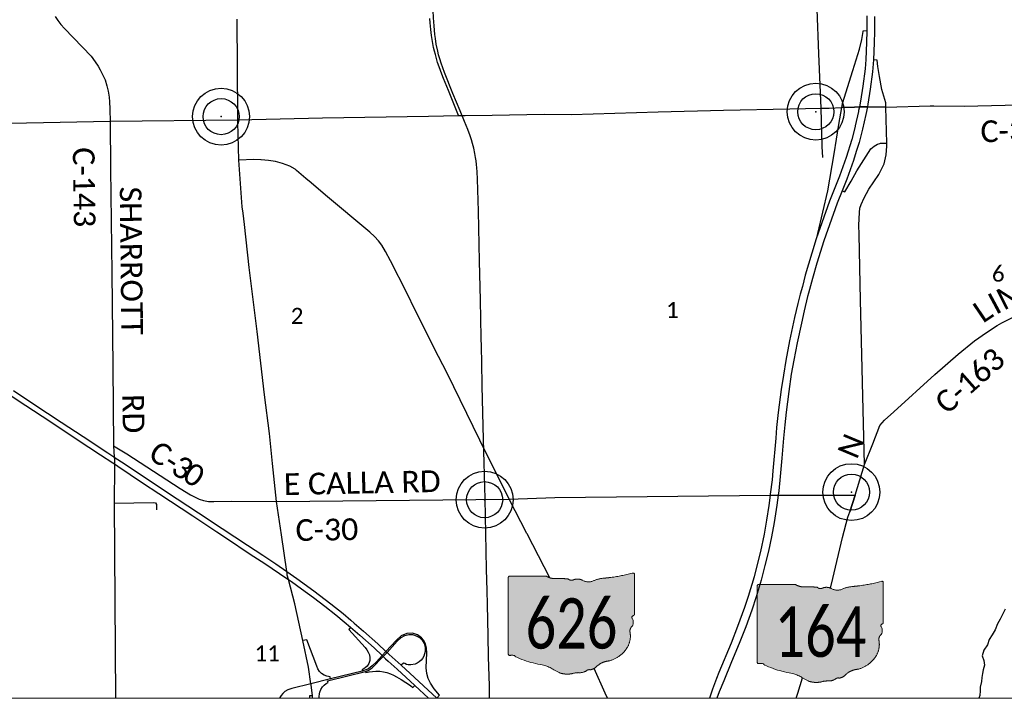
# Paper-space layout 'Title Sheet' of a CAD drawing. Header units: feet. Extents: x 0 to 34, y 0 to 22.
# Tile 11 of 47: x 5.1 to 7.7, y 14.1 to 15.9. Entities that reach past the tile are written whole.
import ezdxf
from ezdxf.enums import TextEntityAlignment as Align

# ---------------------------------------------------------------- set-up
doc = ezdxf.new("R2010")
doc.units = ezdxf.units.FT
doc.header["$MEASUREMENT"] = 0
doc.linetypes.add('rr2', pattern=[0])
for name, color, linetype in [('GM_X_County_Road', 3, 'Continuous'), ('GM_X_County_Road_Text', 3, 'Continuous'), ('GM_X_Interchange_Ramps', 1, 'Continuous'), ('GM_X_Interstate_Location', 7, 'Continuous'), ('GM_X_Interstate_Route', 1, 'Continuous'), ('GM_X_Major_Lake', 5, 'Continuous'), ('GM_X_Rail_Line', 7, 'rr2'), ('GM_X_Section_Text', 7, 'Continuous'), ('GM_X_State_Location', 7, 'Continuous'), ('GM_X_State_Route', 1, 'Continuous'), ('GM_X_State_Shield', 7, 'Continuous'), ('GM_X_Unincorporated', 1, 'Continuous'), ('GM_X_Unincorporated_Location', 2, 'Continuous'), ('SH_Data', 7, 'Continuous')]:
    doc.layers.add(name, color=color, linetype=linetype)
doc.styles.add('Style-Calibri Light', font='calibril.ttf')

# ---------------------------------------------------------------- blocks, each defined once
blk = doc.blocks.new('Unicorp')
at = {"layer": 'GM_X_Unincorporated'}
for radius in [392.8488348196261, 249.0278639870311]:
    blk.add_circle((-3.637978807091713e-12, 0), radius, dxfattribs=at)

psp = doc.layouts.new('Title Sheet')

# ---------------------------------------------------------------- hatches: boundary and pattern name
at = {"layer": 'GM_X_State_Shield', "linetype": 'Continuous', "lineweight": 13, "extrusion": (0, 0, -1)}
h = psp.add_hatch(color=32, dxfattribs=at)
edge = h.paths.add_edge_path()
edge.add_spline(control_points=[(-6.747330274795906, 14.3197428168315), (-6.747330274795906, 14.3721771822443), (-6.747330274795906, 14.4246115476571), (-6.747721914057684, 14.42826454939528), (-6.743180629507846, 14.4277708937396), (-6.705325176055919, 14.41739842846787), (-6.665518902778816, 14.41413875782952), (-6.651061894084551, 14.41264769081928), (-6.638537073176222, 14.40668203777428), (-6.624259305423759, 14.40139741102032), (-6.611555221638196, 14.4088205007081), (-6.60011116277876, 14.41535890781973), (-6.58782832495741, 14.40988042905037), (-6.580220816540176, 14.40676574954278), (-6.574751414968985, 14.41201889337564), (-6.558068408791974, 14.41425549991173), (-6.541216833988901, 14.41307882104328), (-6.527933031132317, 14.41287256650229), (-6.517514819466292, 14.4194688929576), (-6.46922077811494, 14.4194688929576), (-6.420926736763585, 14.4194688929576), (-6.41718033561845, 14.41899537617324), (-6.417747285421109, 14.41599517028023), (-6.417747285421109, 14.31595923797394), (-6.417747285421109, 14.21592330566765), (-6.41720814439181, 14.21304040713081), (-6.420776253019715, 14.21244961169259), (-6.424190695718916, 14.21232265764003), (-6.427550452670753, 14.21282585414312), (-6.434102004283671, 14.21312546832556), (-6.437358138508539, 14.20856752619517), (-6.469741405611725, 14.19385824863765), (-6.506054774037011, 14.18725729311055), (-6.525609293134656, 14.18330929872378), (-6.540403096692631, 14.17234384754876), (-6.560845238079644, 14.15895866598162), (-6.586200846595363, 14.16488712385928), (-6.594892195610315, 14.16758543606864), (-6.604188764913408, 14.16702558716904), (-6.61573251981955, 14.16682843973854), (-6.623818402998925, 14.17342237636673), (-6.627470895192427, 14.17611384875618), (-6.631998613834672, 14.17448230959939), (-6.642130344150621, 14.17633469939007), (-6.648344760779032, 14.18299896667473), (-6.661352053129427, 14.19659779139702), (-6.682693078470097, 14.19791240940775), (-6.74665596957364, 14.21890815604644), (-6.735857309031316, 14.27353956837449), (-6.734458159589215, 14.28274925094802), (-6.742395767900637, 14.28951294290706), (-6.747053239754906, 14.29976833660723), (-6.741582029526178, 14.30976324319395), (-6.73801547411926, 14.3146387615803), (-6.744733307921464, 14.3163791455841), (-6.747735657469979, 14.31723460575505), (-6.747306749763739, 14.31976108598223), (-6.747302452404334, 14.31976479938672), (-6.747298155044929, 14.31976851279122), (-6.747314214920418, 14.31975566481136), (-6.747330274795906, 14.3197428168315)], knot_values=[0, 0, 0, 0.03333333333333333, 0.03333333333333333, 0.06666666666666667, 0.06666666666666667, 0.09999999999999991, 0.09999999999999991, 0.1333333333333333, 0.1333333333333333, 0.1666666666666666, 0.1666666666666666, 0.1999999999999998, 0.1999999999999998, 0.2333333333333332, 0.2333333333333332, 0.2666666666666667, 0.2666666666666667, 0.3, 0.3, 0.3333333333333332, 0.3333333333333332, 0.3666666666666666, 0.3666666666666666, 0.3999999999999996, 0.3999999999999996, 0.4333333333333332, 0.4333333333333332, 0.4666666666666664, 0.4666666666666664, 0.4999999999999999, 0.4999999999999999, 0.5333333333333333, 0.5333333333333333, 0.5666666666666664, 0.5666666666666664, 0.6, 0.6, 0.6333333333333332, 0.6333333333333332, 0.6666666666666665, 0.6666666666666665, 0.6999999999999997, 0.6999999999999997, 0.7333333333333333, 0.7333333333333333, 0.7666666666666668, 0.7666666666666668, 0.8, 0.8, 0.8333333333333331, 0.8333333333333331, 0.8666666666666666, 0.8666666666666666, 0.8999999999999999, 0.8999999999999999, 0.9333333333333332, 0.9333333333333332, 0.9666666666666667, 0.9666666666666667, 1, 1, 1], weights=[1, 1, 1, 0.6249693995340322, 1, 0.9935104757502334, 1, 0.9791826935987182, 1, 0.8617531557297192, 1, 0.844914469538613, 1, 0.7809197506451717, 1, 0.9920032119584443, 1, 0.9412601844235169, 1, 1, 1, 0.7094558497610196, 1, 1, 1, 0.7264816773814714, 1, 0.9933075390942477, 1, 0.8502449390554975, 1, 0.989290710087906, 1, 0.9689039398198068, 1, 0.8846157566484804, 1, 0.9753137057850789, 1, 0.917850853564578, 1, 0.8343830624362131, 1, 0.9384811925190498, 1, 0.9129281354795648, 1, 0.7843599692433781, 1, 0.9058533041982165, 1, 0.9284320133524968, 1, 0.6266506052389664, 1, 0.7764308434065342, 1, 1, 1, 1, 1], degree=2, periodic=0)
h = psp.add_hatch(color=32, dxfattribs=at)
edge = h.paths.add_edge_path()
edge.add_spline(control_points=[(-7.398219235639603, 14.29804010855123), (-7.398219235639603, 14.35047447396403), (-7.398219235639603, 14.40290883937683), (-7.39861087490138, 14.40656184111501), (-7.394069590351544, 14.40606818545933), (-7.356214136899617, 14.3956957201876), (-7.316407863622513, 14.39243604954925), (-7.301950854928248, 14.39094498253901), (-7.289426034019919, 14.38497932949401), (-7.275148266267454, 14.37969470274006), (-7.262444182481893, 14.38711779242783), (-7.251000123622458, 14.39365619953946), (-7.238717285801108, 14.3881777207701), (-7.231109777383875, 14.38506304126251), (-7.225640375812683, 14.39031618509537), (-7.208957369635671, 14.39255279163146), (-7.192105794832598, 14.39137611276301), (-7.178821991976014, 14.39116985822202), (-7.16840378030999, 14.39776618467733), (-7.120109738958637, 14.39776618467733), (-7.071815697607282, 14.39776618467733), (-7.068069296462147, 14.39729266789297), (-7.068636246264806, 14.39429246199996), (-7.068636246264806, 14.29425652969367), (-7.068636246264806, 14.19422059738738), (-7.068097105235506, 14.19133769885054), (-7.071665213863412, 14.19074690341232), (-7.075079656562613, 14.19061994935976), (-7.078439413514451, 14.19112314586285), (-7.084990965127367, 14.19142276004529), (-7.088247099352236, 14.1868648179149), (-7.120630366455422, 14.17215554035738), (-7.156943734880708, 14.16555458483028), (-7.176498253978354, 14.16160659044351), (-7.191292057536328, 14.15064113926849), (-7.211734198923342, 14.13725595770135), (-7.23708980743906, 14.14318441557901), (-7.245781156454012, 14.14588272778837), (-7.255077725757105, 14.14532287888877), (-7.266621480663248, 14.14512573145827), (-7.274707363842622, 14.15171966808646), (-7.278359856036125, 14.15441114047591), (-7.282887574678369, 14.15277960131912), (-7.293019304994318, 14.1546319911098), (-7.29923372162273, 14.16129625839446), (-7.312241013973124, 14.17489508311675), (-7.333582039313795, 14.17620970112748), (-7.397544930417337, 14.19720544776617), (-7.386746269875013, 14.25183686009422), (-7.385347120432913, 14.26104654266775), (-7.393284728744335, 14.2678102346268), (-7.397942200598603, 14.27806562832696), (-7.392470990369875, 14.28806053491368), (-7.388904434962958, 14.29293605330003), (-7.395622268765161, 14.29467643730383), (-7.398624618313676, 14.29553189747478), (-7.398195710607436, 14.29805837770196), (-7.398191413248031, 14.29806209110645), (-7.398187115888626, 14.29806580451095), (-7.398203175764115, 14.29805295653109), (-7.398219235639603, 14.29804010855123)], knot_values=[0, 0, 0, 0.03333333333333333, 0.03333333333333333, 0.06666666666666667, 0.06666666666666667, 0.09999999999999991, 0.09999999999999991, 0.1333333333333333, 0.1333333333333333, 0.1666666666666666, 0.1666666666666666, 0.1999999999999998, 0.1999999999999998, 0.2333333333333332, 0.2333333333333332, 0.2666666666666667, 0.2666666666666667, 0.3, 0.3, 0.3333333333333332, 0.3333333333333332, 0.3666666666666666, 0.3666666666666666, 0.3999999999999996, 0.3999999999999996, 0.4333333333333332, 0.4333333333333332, 0.4666666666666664, 0.4666666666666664, 0.4999999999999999, 0.4999999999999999, 0.5333333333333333, 0.5333333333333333, 0.5666666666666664, 0.5666666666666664, 0.6, 0.6, 0.6333333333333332, 0.6333333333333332, 0.6666666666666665, 0.6666666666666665, 0.6999999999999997, 0.6999999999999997, 0.7333333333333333, 0.7333333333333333, 0.7666666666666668, 0.7666666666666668, 0.8, 0.8, 0.8333333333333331, 0.8333333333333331, 0.8666666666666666, 0.8666666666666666, 0.8999999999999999, 0.8999999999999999, 0.9333333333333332, 0.9333333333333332, 0.9666666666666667, 0.9666666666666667, 1, 1, 1], weights=[1, 1, 1, 0.6249693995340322, 1, 0.9935104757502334, 1, 0.9791826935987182, 1, 0.8617531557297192, 1, 0.844914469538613, 1, 0.7809197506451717, 1, 0.9920032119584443, 1, 0.9412601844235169, 1, 1, 1, 0.7094558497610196, 1, 1, 1, 0.7264816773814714, 1, 0.9933075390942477, 1, 0.8502449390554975, 1, 0.989290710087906, 1, 0.9689039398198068, 1, 0.8846157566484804, 1, 0.9753137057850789, 1, 0.917850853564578, 1, 0.8343830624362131, 1, 0.9384811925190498, 1, 0.9129281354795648, 1, 0.7843599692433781, 1, 0.9058533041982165, 1, 0.9284320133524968, 1, 0.6266506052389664, 1, 0.7764308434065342, 1, 1, 1, 1, 1], degree=2, periodic=0)

# ---------------------------------------------------------------- linework, layer by layer
at = {"layer": 'GM_X_County_Road', "ltscale": 0.002}
for p, q in [((7.153765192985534, 15.64244664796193), (7.235549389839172, 15.64404927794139)), ((7.405158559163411, 15.64649748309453), (7.520911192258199, 15.64988732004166)), ((7.32464144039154, 14.63188731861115), (7.311095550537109, 14.58817397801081)), ((5.812061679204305, 14.61457658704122), (6.420082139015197, 14.62129299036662))]:
    psp.add_line(p, q, dxfattribs=at)
at = {"layer": 'GM_X_County_Road', "ltscale": 0.002, "flags": 128}
for points in [[(7.235549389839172, 15.64404927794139), (7.229550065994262, 15.78648777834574), (7.220964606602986, 16.0207218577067), (7.216134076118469, 16.14629700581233), (7.210752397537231, 16.29511637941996), (7.206202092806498, 16.40713694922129), (7.201308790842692, 16.54950023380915), (7.197950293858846, 16.64140399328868), (7.186530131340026, 16.94270812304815), (7.183461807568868, 17.02044273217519), (7.180894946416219, 17.09839484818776), (7.176285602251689, 17.21771153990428), (7.17113258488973, 17.35992884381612), (7.1657385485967, 17.49994385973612)], [(5.232985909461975, 15.88415283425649), (5.240164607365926, 15.87361752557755), (5.24805349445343, 15.86259815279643), (5.257304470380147, 15.85258725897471), (5.327247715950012, 15.78032068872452), (5.337837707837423, 15.76492499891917), (5.345601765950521, 15.75352968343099), (5.350985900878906, 15.74426321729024), (5.356245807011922, 15.73399507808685), (5.363454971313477, 15.71822222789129), (5.367766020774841, 15.70268920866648), (5.371272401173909, 15.688413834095), (5.373776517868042, 15.67301196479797), (5.375028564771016, 15.66011354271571), (5.375780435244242, 15.64195651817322), (5.375820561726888, 15.63997773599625), (5.376422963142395, 15.61029647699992), (5.377722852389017, 15.48566143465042), (5.380948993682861, 15.21317828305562), (5.38396324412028, 14.96838275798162), (5.385499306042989, 14.76091479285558), (5.387403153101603, 14.73124006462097), (5.387843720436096, 14.72437204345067), (5.387779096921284, 14.7131028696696), (5.387738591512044, 14.70605022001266), (5.387188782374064, 14.61033514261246), (5.390429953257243, 14.1)], [(6.287901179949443, 15.62461097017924), (6.261232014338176, 15.69010645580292), (6.248631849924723, 15.72142662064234), (6.244072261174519, 15.73282687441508), (6.240112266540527, 15.74242642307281), (6.236631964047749, 15.75238698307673), (6.232911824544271, 15.76330692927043), (6.229791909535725, 15.7738671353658), (6.227031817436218, 15.78442667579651), (6.224871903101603, 15.7929469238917), (6.222472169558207, 15.80302738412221), (6.22031170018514, 15.81322718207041), (6.218632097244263, 15.82378734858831), (6.216831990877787, 15.8341070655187), (6.215871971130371, 15.84178719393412), (6.214792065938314, 15.84994766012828), (6.21395197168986, 15.85834732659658), (6.213111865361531, 15.86734728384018), (6.212752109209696, 15.87862760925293)], [(7.520911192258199, 15.64988732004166), (7.530557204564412, 15.65016976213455), (7.609797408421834, 15.64928309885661), (7.717073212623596, 15.65211714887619), (7.791232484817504, 15.65407631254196), (8.036793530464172, 15.66034160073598), (8.202556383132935, 15.66490866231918), (8.331007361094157, 15.66574432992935)], [(6.287901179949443, 15.62461097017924), (6.304514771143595, 15.62466748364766), (6.375230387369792, 15.62587919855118), (6.51138620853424, 15.62817513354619), (6.582993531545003, 15.62780481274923), (6.809513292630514, 15.63421300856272), (6.979973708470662, 15.63904102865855), (7.153765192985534, 15.64244664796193)], [(7.235549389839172, 15.64404927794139), (7.256936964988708, 15.64400576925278), (7.288813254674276, 15.64563376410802)], [(7.239680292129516, 15.51509887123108), (7.238766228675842, 15.54362845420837), (7.235549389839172, 15.64404927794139)], [(7.288813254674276, 15.64563376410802), (7.323137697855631, 15.64695105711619), (7.335721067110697, 15.64743634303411), (7.342630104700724, 15.64770291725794), (7.356434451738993, 15.64743696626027), (7.405158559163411, 15.64649748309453)], [(4.982754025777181, 15.6017774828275), (5.376422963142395, 15.61029647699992), (5.710255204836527, 15.61365746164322)], [(5.710255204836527, 15.61365746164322), (5.931741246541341, 15.61866630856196), (6.208640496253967, 15.6233371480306), (6.287901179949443, 15.62461097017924)], [(7.348731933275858, 14.71153452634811), (7.37067870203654, 14.76578635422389), (7.389357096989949, 14.81351376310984), (7.401287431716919, 14.82778041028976), (7.425968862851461, 14.84959795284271), (7.532975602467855, 14.94686473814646), (7.593893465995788, 14.99995708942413), (7.636370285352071, 15.03514399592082), (7.668294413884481, 15.05702180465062), (7.695623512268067, 15.07544170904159), (7.708144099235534, 15.08254461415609), (7.791213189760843, 15.12444107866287)], [(5.385499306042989, 14.76091479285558), (5.420378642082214, 14.73933465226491), (5.559602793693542, 14.6491365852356), (5.586452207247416, 14.63237199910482), (5.609212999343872, 14.62144209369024), (5.620944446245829, 14.61790652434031), (5.633483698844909, 14.61523464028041), (5.647725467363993, 14.61479344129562), (5.69387464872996, 14.61541483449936), (5.812061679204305, 14.61457658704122)], [(6.420082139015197, 14.62129299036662), (6.539372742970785, 14.62568605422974), (7.102450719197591, 14.63163754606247), (7.1120024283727, 14.63173823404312), (7.1235176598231, 14.63174629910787), (7.32464144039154, 14.63188731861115)], [(5.387188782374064, 14.61033514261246), (5.490226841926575, 14.61204699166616), (5.495421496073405, 14.61139454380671), (5.49781999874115, 14.60667836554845), (5.498242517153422, 14.5933623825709)]]:
    psp.add_lwpolyline(points, dxfattribs=at)
at = {"layer": 'GM_X_Interchange_Ramps', "ltscale": 0.002}
for p, q in [((5.945186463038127, 14.14577721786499), (6.044212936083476, 14.17056177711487)), ((6.035988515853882, 14.17100045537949), (5.95286285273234, 14.15104144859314))]:
    psp.add_line(p, q, dxfattribs=at)
at = {"layer": 'GM_X_Interchange_Ramps', "ltscale": 0.002, "flags": 128}
for points in [[(7.355365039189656, 15.84605041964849), (7.345072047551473, 15.84564656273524), (7.344891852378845, 15.844341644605), (7.340908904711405, 15.82371841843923), (7.335273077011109, 15.7982173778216), (7.334949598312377, 15.79717080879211)], [(7.334949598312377, 15.79717080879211), (7.317806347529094, 15.74170378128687), (7.290820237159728, 15.65531473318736), (7.288813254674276, 15.64563376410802)], [(7.405158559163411, 15.64649748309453), (7.405195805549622, 15.65755787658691), (7.394222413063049, 15.69254098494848), (7.388014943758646, 15.72672252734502), (7.383640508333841, 15.7526523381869), (7.382372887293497, 15.76971511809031), (7.372493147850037, 15.77030355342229)], [(7.32922712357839, 15.4802561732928), (7.365713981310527, 15.53775771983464), (7.374071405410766, 15.54477300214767), (7.383342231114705, 15.55002356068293), (7.388721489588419, 15.55168798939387)], [(7.388721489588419, 15.55168798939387), (7.390873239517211, 15.55235372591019), (7.39876463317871, 15.55227291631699), (7.407333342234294, 15.55208652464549)], [(7.290452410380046, 15.42785418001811), (7.297785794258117, 15.42489207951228), (7.31374879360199, 15.4533632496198), (7.32922712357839, 15.4802561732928)], [(6.005454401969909, 14.28605705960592), (6.000481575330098, 14.28020501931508), (6.043664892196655, 14.23285100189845), (6.048270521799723, 14.22692871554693), (6.051560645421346, 14.22100705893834), (6.054631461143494, 14.21355001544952), (6.055508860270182, 14.20587359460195), (6.055508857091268, 14.19885525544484), (6.053315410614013, 14.1911782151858), (6.048903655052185, 14.18400698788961), (6.043226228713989, 14.17955423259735), (6.035330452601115, 14.1749480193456), (6.035988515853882, 14.17100045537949)], [(6.230840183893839, 14.10034634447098), (6.238187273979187, 14.10800970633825), (6.223875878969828, 14.12495323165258), (6.214335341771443, 14.13926400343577), (6.208577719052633, 14.1520952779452), (6.204465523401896, 14.16508998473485), (6.202820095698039, 14.17940136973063), (6.204432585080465, 14.21859428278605), (6.203775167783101, 14.23087690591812), (6.201362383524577, 14.24250150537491), (6.197194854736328, 14.25127464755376), (6.190615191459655, 14.25829303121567), (6.180525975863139, 14.26596942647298), (6.167366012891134, 14.27013695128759), (6.152013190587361, 14.26925956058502), (6.137757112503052, 14.26311854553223), (6.125693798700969, 14.25237134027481), (6.097923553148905, 14.22280410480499), (6.087961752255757, 14.21219790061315), (6.073493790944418, 14.19556509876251), (6.061869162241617, 14.18459852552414), (6.05199936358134, 14.17714145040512), (6.035988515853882, 14.17100045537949)], [(6.044212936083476, 14.17056177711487), (6.051012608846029, 14.17286457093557), (6.056934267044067, 14.17648343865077), (6.061759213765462, 14.17999295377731), (6.090659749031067, 14.20966399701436), (6.100615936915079, 14.22027571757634), (6.127448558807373, 14.24973925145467), (6.137976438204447, 14.25895103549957), (6.147407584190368, 14.26421466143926), (6.157496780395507, 14.26662745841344), (6.167146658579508, 14.26662744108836), (6.177016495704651, 14.26377598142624), (6.185789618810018, 14.25873170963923), (6.192369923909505, 14.25237135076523), (6.197414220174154, 14.24381755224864), (6.200484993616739, 14.23285103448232), (6.200485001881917, 14.22276183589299), (6.198949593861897, 14.21640147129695), (6.196756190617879, 14.21047919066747), (6.193549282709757, 14.20431026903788), (6.18979124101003, 14.19941821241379), (6.185020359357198, 14.19514132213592), (6.179427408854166, 14.191686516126), (6.173835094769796, 14.18921902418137), (6.163142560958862, 14.18773893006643), (6.156233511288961, 14.18773891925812), (6.151298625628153, 14.18889033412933), (6.147515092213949, 14.1906997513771), (6.143732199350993, 14.19234452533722), (6.137670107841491, 14.18640421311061)], [(5.95286285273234, 14.15104144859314), (5.95176615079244, 14.15630504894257), (5.947379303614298, 14.15696311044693), (5.943431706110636, 14.15794985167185), (5.936303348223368, 14.16069193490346), (5.929504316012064, 14.16485884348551), (5.924350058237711, 14.17045182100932), (5.920073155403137, 14.17714148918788), (5.916783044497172, 14.18437919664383), (5.89108128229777, 14.25337424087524), (5.880235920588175, 14.25097076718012)], [(6.044212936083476, 14.17056177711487), (6.044856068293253, 14.16722627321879), (6.053534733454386, 14.16913573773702), (6.062636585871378, 14.17056180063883), (6.071739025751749, 14.17121981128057), (6.081608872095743, 14.17089047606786), (6.091478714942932, 14.16968443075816), (6.100251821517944, 14.16771030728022), (6.109463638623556, 14.16442015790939), (6.117140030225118, 14.16091128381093), (6.125255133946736, 14.1566343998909), (6.137647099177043, 14.14950604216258), (6.161663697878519, 14.13338520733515), (6.168431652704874, 14.12822844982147), (6.173155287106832, 14.13343866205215)], [(5.95286285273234, 14.15104144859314), (5.901758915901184, 14.13810077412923), (5.852081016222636, 14.12592817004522), (5.84089510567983, 14.12187062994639), (5.833218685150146, 14.11748376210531), (5.828174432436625, 14.11265882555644), (5.823897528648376, 14.10772386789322), (5.820717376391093, 14.10202156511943), (5.819948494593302, 14.1)], [(5.923433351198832, 14.1), (5.923472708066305, 14.10498238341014), (5.924130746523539, 14.11145209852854), (5.925185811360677, 14.11592657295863), (5.927530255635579, 14.12340602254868), (5.931917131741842, 14.12976638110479), (5.936193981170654, 14.13481062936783), (5.941238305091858, 14.13875883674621), (5.946501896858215, 14.14171967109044), (5.945186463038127, 14.14577721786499)], [(5.905388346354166, 14.10659672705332), (5.898017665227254, 14.10638050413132), (5.898204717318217, 14.1)]]:
    psp.add_lwpolyline(points, dxfattribs=at)
at = {"layer": 'GM_X_Interstate_Route', "flags": 128}
for points in [[(7.35505932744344, 15.88531169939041), (7.355365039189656, 15.84605041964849), (7.354566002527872, 15.81605813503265), (7.35275653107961, 15.77147983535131), (7.350762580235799, 15.74710907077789), (7.344860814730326, 15.70156888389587), (7.338774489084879, 15.6622541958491), (7.335721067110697, 15.64743634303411), (7.333725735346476, 15.63775300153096), (7.333181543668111, 15.63511209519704), (7.324942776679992, 15.59747262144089), (7.324681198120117, 15.59635912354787), (7.315580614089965, 15.56158230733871), (7.300775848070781, 15.51486523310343), (7.283338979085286, 15.46600940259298), (7.271331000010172, 15.43557779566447), (7.25784231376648, 15.40086867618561), (7.222968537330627, 15.30250022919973), (7.211125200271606, 15.2641722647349), (7.194017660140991, 15.20676264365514), (7.186485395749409, 15.17747800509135), (7.181212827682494, 15.15697868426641), (7.174936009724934, 15.13257480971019), (7.165888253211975, 15.09605688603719), (7.153222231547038, 15.03535774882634), (7.143187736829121, 14.98403448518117), (7.137101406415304, 14.94521315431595), (7.131508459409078, 14.9077078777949), (7.123119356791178, 14.84783142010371), (7.119335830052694, 14.80868139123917), (7.1170330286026, 14.78022325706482), (7.109465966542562, 14.69501416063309), (7.107821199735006, 14.67165565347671), (7.102721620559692, 14.63398571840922), (7.102450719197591, 14.63163754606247), (7.099267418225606, 14.60404748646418), (7.093181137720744, 14.56604882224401), (7.086272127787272, 14.5293656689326), (7.076731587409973, 14.48445863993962), (7.067848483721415, 14.44695333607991), (7.060281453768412, 14.41800184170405), (7.044983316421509, 14.36667856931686), (7.034949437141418, 14.33739838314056), (7.017019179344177, 14.2880491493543), (7.000240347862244, 14.24445759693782), (6.968328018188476, 14.16747358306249), (6.961912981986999, 14.15217544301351), (6.951220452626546, 14.12421071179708), (6.943324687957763, 14.10019412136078), (6.943265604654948, 14.1)], [(7.374795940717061, 15.88413542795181), (7.375101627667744, 15.8448741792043), (7.374302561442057, 15.81488253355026), (7.372493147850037, 15.77030355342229), (7.369884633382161, 15.73938545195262), (7.363982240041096, 15.6938452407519), (7.35789591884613, 15.6545305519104), (7.356434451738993, 15.64743696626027), (7.352302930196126, 15.62738847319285), (7.343913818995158, 15.5890605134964), (7.334702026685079, 15.55385867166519), (7.327299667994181, 15.53050013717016), (7.319897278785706, 15.50714159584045), (7.302460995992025, 15.45828576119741), (7.290452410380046, 15.42785418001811), (7.277782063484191, 15.39525148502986), (7.24290889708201, 15.29688244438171), (7.224320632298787, 15.23832204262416), (7.212641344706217, 15.19802000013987), (7.20248402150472, 15.16006234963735), (7.200140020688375, 15.15130288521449), (7.190928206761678, 15.1139623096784), (7.184019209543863, 15.0818853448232), (7.17283327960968, 15.03023333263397), (7.164114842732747, 14.98466824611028), (7.157699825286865, 14.94782104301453), (7.151120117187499, 14.90274870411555), (7.144211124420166, 14.84895860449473), (7.140427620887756, 14.81573020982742), (7.136973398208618, 14.78036306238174), (7.132531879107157, 14.72871106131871), (7.128419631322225, 14.68067855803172), (7.124964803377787, 14.64317326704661), (7.1235176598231, 14.63174629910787), (7.120194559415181, 14.605503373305), (7.112956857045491, 14.56026698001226), (7.106047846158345, 14.5227617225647), (7.097987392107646, 14.48509179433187), (7.088610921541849, 14.44742187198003), (7.0785770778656, 14.4090945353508), (7.065910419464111, 14.36583161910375), (7.05456048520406, 14.33095850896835), (7.038439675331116, 14.28687354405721), (7.02149676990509, 14.24361063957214), (7.001592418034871, 14.19574215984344), (6.981030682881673, 14.14557092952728), (6.969186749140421, 14.1167840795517), (6.963049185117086, 14.1)], [(5.107045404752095, 14.89851778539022), (5.156554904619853, 14.86604252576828), (5.218959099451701, 14.82481090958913), (5.290596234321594, 14.77737117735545), (5.351727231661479, 14.73709458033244), (5.383587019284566, 14.71589264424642), (5.387779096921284, 14.7131028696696), (5.396460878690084, 14.7073253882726), (5.461571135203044, 14.66418365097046), (5.503757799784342, 14.63600637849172), (5.59306607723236, 14.57742302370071), (5.655947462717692, 14.53555447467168), (5.681100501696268, 14.51883903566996), (5.743185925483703, 14.47744896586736), (5.78123366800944, 14.45277370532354), (5.819440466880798, 14.42698376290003), (5.838896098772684, 14.41362028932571), (5.842949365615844, 14.41083622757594), (5.850960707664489, 14.40533336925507), (5.8767500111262, 14.38654874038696), (5.908270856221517, 14.36346546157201), (5.937721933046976, 14.34070093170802), (5.966536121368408, 14.31841364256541), (5.988823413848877, 14.29994715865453), (6.005454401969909, 14.28605705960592), (6.029406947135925, 14.26488760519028), (6.067240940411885, 14.23165920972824), (6.087961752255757, 14.21219790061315), (6.090659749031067, 14.20966399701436), (6.097015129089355, 14.20369508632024), (6.103894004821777, 14.19745176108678), (6.127282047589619, 14.17622433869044), (6.173155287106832, 14.13343866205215), (6.209502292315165, 14.1)], [(5.124017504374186, 14.90527273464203), (5.177478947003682, 14.86990619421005), (5.248870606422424, 14.82253107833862), (5.305950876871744, 14.78519049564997), (5.370762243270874, 14.74225692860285), (5.386571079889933, 14.73179090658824), (5.387403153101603, 14.73124006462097), (5.406293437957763, 14.7187337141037), (5.462716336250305, 14.68122845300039), (5.52407347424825, 14.64026897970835), (5.607966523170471, 14.58516281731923), (5.669323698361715, 14.54469669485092), (5.73594509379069, 14.5002824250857), (5.775917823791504, 14.47412773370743), (5.809968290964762, 14.45142721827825), (5.838568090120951, 14.43175963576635), (5.864745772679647, 14.41375728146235), (5.909160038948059, 14.3811869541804), (5.953738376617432, 14.34730053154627), (5.985979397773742, 14.32163917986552), (6.006048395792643, 14.3046956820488), (6.015095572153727, 14.29696456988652), (6.039048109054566, 14.27579511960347), (6.076882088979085, 14.24256673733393), (6.097923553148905, 14.22280410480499), (6.100615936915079, 14.22027571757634), (6.106655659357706, 14.21460263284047), (6.137670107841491, 14.18640421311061), (6.230840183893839, 14.10034634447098), (6.231208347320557, 14.1)]]:
    psp.add_lwpolyline(points, dxfattribs=at)
at = {"layer": 'GM_X_Major_Lake', "ltscale": 120, "flags": 128}
psp.add_lwpolyline([(7.7168168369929, 14.3336226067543), (7.704155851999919, 14.30686124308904), (7.696367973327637, 14.29458283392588), (7.690530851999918, 14.27929874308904), (7.682761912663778, 14.26588207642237), (7.674593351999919, 14.25359798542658), (7.670252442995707, 14.23985934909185), (7.660595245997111, 14.22565290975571), (7.657017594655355, 14.2115449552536), (7.660642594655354, 14.19907336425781), (7.662744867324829, 14.186575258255), (7.659517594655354, 14.1743726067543), (7.657390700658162, 14.16484419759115), (7.656040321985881, 14.15419078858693), (7.654686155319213, 14.14391616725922), (7.651116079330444, 14.12942753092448), (7.651275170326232, 14.11955821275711), (7.650703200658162, 14.10777601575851), (7.64796074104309, 14.1)], dxfattribs=at)
at = {"layer": 'GM_X_Rail_Line', "ltscale": 3.787878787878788e-07, "flags": 128}
psp.add_lwpolyline([(6.368949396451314, 14.1), (6.368173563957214, 14.13303760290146), (6.366198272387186, 14.20836220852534), (6.365210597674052, 14.26353885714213), (6.363169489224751, 14.34551363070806), (6.3623793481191, 14.3817274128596), (6.360996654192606, 14.43710155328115), (6.359943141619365, 14.48582551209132), (6.356980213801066, 14.6219892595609), (6.354741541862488, 14.7160792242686), (6.353292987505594, 14.7772475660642), (6.349671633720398, 14.9175594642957), (6.348749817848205, 14.97892531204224), (6.347630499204, 15.0188263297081), (6.347037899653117, 15.04424182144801), (6.344799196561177, 15.14136054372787), (6.342363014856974, 15.24407593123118), (6.339400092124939, 15.37451137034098), (6.337424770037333, 15.45859313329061), (6.336502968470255, 15.47696339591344), (6.335646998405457, 15.48795919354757), (6.334659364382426, 15.49691388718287), (6.33354003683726, 15.50626363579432), (6.332223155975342, 15.51528412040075), (6.330313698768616, 15.52502894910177), (6.327284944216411, 15.53944860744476), (6.32432196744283, 15.55136621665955), (6.321227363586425, 15.56137439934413), (6.317935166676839, 15.57125084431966), (6.311680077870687, 15.58850179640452), (6.303581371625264, 15.60884735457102), (6.291466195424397, 15.63709409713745), (6.272898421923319, 15.68259175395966), (6.250889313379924, 15.73698272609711), (6.241886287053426, 15.76186693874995), (6.238396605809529, 15.77286278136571), (6.235499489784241, 15.78379273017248), (6.233129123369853, 15.79320832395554), (6.229441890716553, 15.81118350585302), (6.22713739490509, 15.82632748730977), (6.225886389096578, 15.83692822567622), (6.224701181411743, 15.84812155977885), (6.223976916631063, 15.85938075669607), (6.222396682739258, 15.88038473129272), (6.221013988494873, 15.89987432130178), (6.215088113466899, 16.13131321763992), (6.210281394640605, 16.25880820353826), (6.208666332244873, 16.30735468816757), (6.204362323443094, 16.43987739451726), (6.200140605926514, 16.57440198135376), (6.196929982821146, 16.67285152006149), (6.189482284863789, 16.89014157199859), (6.185693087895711, 17.00159581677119), (6.180466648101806, 17.15172587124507), (6.17772272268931, 17.23652515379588), (6.173018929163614, 17.38378061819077), (6.1696217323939, 17.47472100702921), (6.166616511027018, 17.57114917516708), (6.16374197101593, 17.65438056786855), (6.162827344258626, 17.67607037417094), (6.161912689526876, 17.68978983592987), (6.160998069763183, 17.70429324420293), (6.159822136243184, 17.71670610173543), (6.158123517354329, 17.72820426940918), (6.156032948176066, 17.74113979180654), (6.153681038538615, 17.75459788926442), (6.149238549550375, 17.77628771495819), (6.139700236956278, 17.81587815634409), (6.093446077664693, 18.01984069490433), (6.076852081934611, 18.09157385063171), (6.062609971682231, 18.15455269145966), (6.013611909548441, 18.36792288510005), (5.990876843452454, 18.46879356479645), (5.970232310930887, 18.55751270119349), (5.945537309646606, 18.66622304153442), (5.925676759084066, 18.75272095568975), (5.918751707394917, 18.78434101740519), (5.914831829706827, 18.80772942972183), (5.912741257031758, 18.82523804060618), (5.911434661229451, 18.83738955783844), (5.910520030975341, 18.85058636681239), (5.909736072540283, 18.86848701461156), (5.901635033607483, 19.26491393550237), (5.896277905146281, 19.53904171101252), (5.889352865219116, 19.87353509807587), (5.887000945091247, 19.99949278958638), (5.882188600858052, 20.23214099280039), (5.878857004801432, 20.39845114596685), (5.874549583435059, 20.60224818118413), (5.874190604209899, 20.64936108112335), (5.874639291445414, 20.66039896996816), (5.875177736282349, 20.67170608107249), (5.875985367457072, 20.68373106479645), (5.87715199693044, 20.69432024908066), (5.878498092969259, 20.70544790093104), (5.879664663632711, 20.71585759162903), (5.881369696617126, 20.72680573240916), (5.883523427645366, 20.73829231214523), (5.886484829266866, 20.75318897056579), (5.890702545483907, 20.77149571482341), (5.92116518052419, 20.9)], dxfattribs=at)
at = {"layer": 'GM_X_State_Route', "ltscale": 0.002, "flags": 128}
for points in [[(5.906008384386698, 14.1), (5.905388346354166, 14.10659672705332), (5.902063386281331, 14.13521203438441), (5.901758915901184, 14.13810077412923), (5.895179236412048, 14.18108904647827), (5.880235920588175, 14.25097076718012), (5.859587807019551, 14.34715699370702), (5.842949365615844, 14.41083622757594), (5.839892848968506, 14.42253349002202), (5.839304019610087, 14.42663400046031), (5.838568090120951, 14.43175963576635), (5.824782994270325, 14.52772210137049), (5.812061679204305, 14.61457658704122), (5.801533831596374, 14.71415175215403), (5.793199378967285, 14.79310986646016), (5.780478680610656, 14.89400107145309), (5.760739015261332, 15.05937497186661), (5.740560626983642, 15.2273809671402), (5.728058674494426, 15.33945807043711), (5.724278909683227, 15.36913749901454), (5.722137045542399, 15.38595582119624), (5.713117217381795, 15.50818609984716), (5.710425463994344, 15.6073760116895), (5.710255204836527, 15.61365746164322), (5.710199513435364, 15.62377325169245), (5.708808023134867, 15.87666721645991)], [(7.259776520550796, 14.38842534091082), (7.266543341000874, 14.41340746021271), (7.291677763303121, 14.5204570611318), (7.305702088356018, 14.57363391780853), (7.311095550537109, 14.58817397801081), (7.32464144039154, 14.63188731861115), (7.348731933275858, 14.71153452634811), (7.338895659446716, 15.14154740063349), (7.334989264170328, 15.31310790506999), (7.334427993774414, 15.33775738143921), (7.335875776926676, 15.37091366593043), (7.337081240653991, 15.38250845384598), (7.339976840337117, 15.39233229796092), (7.34794900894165, 15.40971825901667), (7.360258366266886, 15.43205647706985), (7.386573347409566, 15.47045094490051), (7.400579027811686, 15.49798384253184), (7.405643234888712, 15.52213028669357), (7.407333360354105, 15.54410815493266), (7.407333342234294, 15.55208652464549), (7.405158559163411, 15.64649748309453), (7.356434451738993, 15.64743696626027), (7.342630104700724, 15.64770291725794), (7.335721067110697, 15.64743634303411), (7.323137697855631, 15.64695105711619), (7.288813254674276, 15.64563376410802), (7.281449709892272, 15.6014276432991), (7.268643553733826, 15.52454740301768), (7.252614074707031, 15.42765720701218), (7.226112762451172, 15.31577445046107), (7.222968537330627, 15.30250022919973)], [(6.526322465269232, 14.41532958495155), (6.466977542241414, 14.53035426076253), (6.466513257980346, 14.53125460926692), (6.420082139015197, 14.62129299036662), (6.343495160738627, 14.77556360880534), (6.257957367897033, 14.95036865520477), (6.235309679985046, 14.99406522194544), (6.174612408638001, 15.11552320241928), (6.152021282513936, 15.16070483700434), (6.109978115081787, 15.24452953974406), (6.096969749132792, 15.26905375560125), (6.087319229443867, 15.28550327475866), (6.078326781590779, 15.29712727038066), (6.068237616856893, 15.30809383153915), (6.055720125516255, 15.31947604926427), (5.939362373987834, 15.41655018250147), (5.902243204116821, 15.44855242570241), (5.888607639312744, 15.46030833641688), (5.864299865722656, 15.48117938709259), (5.860501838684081, 15.48444046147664), (5.846510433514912, 15.49207213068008), (5.827272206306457, 15.49906750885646), (5.809464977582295, 15.50431436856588), (5.791021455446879, 15.50701734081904), (5.771624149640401, 15.5089255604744), (5.770692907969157, 15.5089406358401), (5.75206777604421, 15.50924306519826), (5.713117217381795, 15.50818609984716)], [(6.676908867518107, 14.1), (6.670953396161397, 14.11341005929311), (6.642055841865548, 14.17808512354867)], [(7.169940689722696, 14.1), (7.174734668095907, 14.11340694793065), (7.187189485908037, 14.15347893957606)]]:
    psp.add_lwpolyline(points, dxfattribs=at)
at = {"layer": 'GM_X_State_Shield', "color": 7, "linetype": 'Continuous', "lineweight": 13}
for points in [[(6.747330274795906, 14.3197428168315), (6.747330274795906, 14.3721771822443), (6.747330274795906, 14.4246115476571), (6.747721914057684, 14.42826454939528), (6.743180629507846, 14.4277708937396), (6.705325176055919, 14.41739842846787), (6.665518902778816, 14.41413875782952), (6.651061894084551, 14.41264769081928), (6.638537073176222, 14.40668203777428), (6.624259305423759, 14.40139741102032), (6.611555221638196, 14.4088205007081), (6.60011116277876, 14.41535890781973), (6.58782832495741, 14.40988042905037), (6.580220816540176, 14.40676574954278), (6.574751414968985, 14.41201889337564), (6.558068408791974, 14.41425549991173), (6.541216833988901, 14.41307882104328), (6.527933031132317, 14.41287256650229), (6.517514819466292, 14.4194688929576), (6.46922077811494, 14.4194688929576), (6.420926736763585, 14.4194688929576), (6.41718033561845, 14.41899537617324), (6.417747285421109, 14.41599517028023), (6.417747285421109, 14.31595923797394), (6.417747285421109, 14.21592330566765), (6.41720814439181, 14.21304040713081), (6.420776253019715, 14.21244961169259), (6.424190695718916, 14.21232265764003), (6.427550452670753, 14.21282585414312), (6.434102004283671, 14.21312546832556), (6.437358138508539, 14.20856752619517), (6.469741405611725, 14.19385824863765), (6.506054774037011, 14.18725729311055), (6.525609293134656, 14.18330929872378), (6.540403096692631, 14.17234384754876), (6.560845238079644, 14.15895866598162), (6.586200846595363, 14.16488712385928), (6.594892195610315, 14.16758543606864), (6.604188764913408, 14.16702558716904), (6.61573251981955, 14.16682843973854), (6.623818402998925, 14.17342237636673), (6.627470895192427, 14.17611384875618), (6.631998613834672, 14.17448230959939), (6.642130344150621, 14.17633469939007), (6.648344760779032, 14.18299896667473), (6.661352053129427, 14.19659779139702), (6.682693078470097, 14.19791240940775), (6.74665596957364, 14.21890815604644), (6.735857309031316, 14.27353956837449), (6.734458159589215, 14.28274925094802), (6.742395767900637, 14.28951294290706), (6.747053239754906, 14.29976833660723), (6.741582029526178, 14.30976324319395), (6.73801547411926, 14.3146387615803), (6.744733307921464, 14.3163791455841), (6.747735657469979, 14.31723460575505), (6.747306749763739, 14.31976108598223), (6.747302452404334, 14.31976479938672), (6.747298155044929, 14.31976851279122), (6.747314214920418, 14.31975566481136), (6.747330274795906, 14.3197428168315)], [(7.398219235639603, 14.29804010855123), (7.398219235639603, 14.35047447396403), (7.398219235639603, 14.40290883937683), (7.39861087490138, 14.40656184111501), (7.394069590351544, 14.40606818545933), (7.356214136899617, 14.3956957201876), (7.316407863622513, 14.39243604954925), (7.301950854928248, 14.39094498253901), (7.289426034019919, 14.38497932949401), (7.275148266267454, 14.37969470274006), (7.262444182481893, 14.38711779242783), (7.251000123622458, 14.39365619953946), (7.238717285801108, 14.3881777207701), (7.231109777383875, 14.38506304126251), (7.225640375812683, 14.39031618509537), (7.208957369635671, 14.39255279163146), (7.192105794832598, 14.39137611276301), (7.178821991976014, 14.39116985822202), (7.16840378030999, 14.39776618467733), (7.120109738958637, 14.39776618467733), (7.071815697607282, 14.39776618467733), (7.068069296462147, 14.39729266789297), (7.068636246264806, 14.39429246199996), (7.068636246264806, 14.29425652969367), (7.068636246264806, 14.19422059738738), (7.068097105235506, 14.19133769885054), (7.071665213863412, 14.19074690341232), (7.075079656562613, 14.19061994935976), (7.078439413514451, 14.19112314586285), (7.084990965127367, 14.19142276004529), (7.088247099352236, 14.1868648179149), (7.120630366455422, 14.17215554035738), (7.156943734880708, 14.16555458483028), (7.176498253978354, 14.16160659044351), (7.191292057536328, 14.15064113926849), (7.211734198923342, 14.13725595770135), (7.23708980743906, 14.14318441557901), (7.245781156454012, 14.14588272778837), (7.255077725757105, 14.14532287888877), (7.266621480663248, 14.14512573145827), (7.274707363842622, 14.15171966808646), (7.278359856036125, 14.15441114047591), (7.282887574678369, 14.15277960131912), (7.293019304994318, 14.1546319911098), (7.29923372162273, 14.16129625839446), (7.312241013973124, 14.17489508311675), (7.333582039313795, 14.17620970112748), (7.397544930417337, 14.19720544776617), (7.386746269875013, 14.25183686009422), (7.385347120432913, 14.26104654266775), (7.393284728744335, 14.2678102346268), (7.397942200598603, 14.27806562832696), (7.392470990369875, 14.28806053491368), (7.388904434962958, 14.29293605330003), (7.395622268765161, 14.29467643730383), (7.398624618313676, 14.29553189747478), (7.398195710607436, 14.29805837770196), (7.398191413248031, 14.29806209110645), (7.398187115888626, 14.29806580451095), (7.398203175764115, 14.29805295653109), (7.398219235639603, 14.29804010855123)]]:
    psp.add_rational_spline(points, [1, 1, 1, 0.6249693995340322, 1, 0.9935104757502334, 1, 0.9791826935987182, 1, 0.8617531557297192, 1, 0.844914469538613, 1, 0.7809197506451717, 1, 0.9920032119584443, 1, 0.9412601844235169, 1, 1, 1, 0.7094558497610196, 1, 1, 1, 0.7264816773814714, 1, 0.9933075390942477, 1, 0.8502449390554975, 1, 0.989290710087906, 1, 0.9689039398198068, 1, 0.8846157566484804, 1, 0.9753137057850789, 1, 0.917850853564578, 1, 0.8343830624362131, 1, 0.9384811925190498, 1, 0.9129281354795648, 1, 0.7843599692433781, 1, 0.9058533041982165, 1, 0.9284320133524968, 1, 0.6266506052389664, 1, 0.7764308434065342, 1, 1, 1, 1, 1], degree=2, knots=[0, 0, 0, 0.03333333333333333, 0.03333333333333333, 0.06666666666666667, 0.06666666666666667, 0.09999999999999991, 0.09999999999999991, 0.1333333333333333, 0.1333333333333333, 0.1666666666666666, 0.1666666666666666, 0.1999999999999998, 0.1999999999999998, 0.2333333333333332, 0.2333333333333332, 0.2666666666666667, 0.2666666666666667, 0.3, 0.3, 0.3333333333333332, 0.3333333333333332, 0.3666666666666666, 0.3666666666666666, 0.3999999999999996, 0.3999999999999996, 0.4333333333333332, 0.4333333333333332, 0.4666666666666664, 0.4666666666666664, 0.4999999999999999, 0.4999999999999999, 0.5333333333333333, 0.5333333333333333, 0.5666666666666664, 0.5666666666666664, 0.6, 0.6, 0.6333333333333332, 0.6333333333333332, 0.6666666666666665, 0.6666666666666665, 0.6999999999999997, 0.6999999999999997, 0.7333333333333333, 0.7333333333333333, 0.7666666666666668, 0.7666666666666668, 0.8, 0.8, 0.8333333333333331, 0.8333333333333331, 0.8666666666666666, 0.8666666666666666, 0.8999999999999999, 0.8999999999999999, 0.9333333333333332, 0.9333333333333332, 0.9666666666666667, 0.9666666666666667, 1, 1, 1], dxfattribs=at)
at = {"layer": 'GM_X_Unincorporated_Location'}
for p in [(7.221542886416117, 15.63464701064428), (5.666736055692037, 15.62172967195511), (7.314773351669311, 14.63943160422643), (6.355826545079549, 14.61969366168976)]:
    psp.add_point(p, dxfattribs=at)
at = {"layer": 'SH_Data', "color": 7, "linetype": 'Continuous', "lineweight": 0}
psp.add_line((2.1, 14.1), (8.899999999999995, 14.1), dxfattribs=at)

# ---------------------------------------------------------------- block references
at = {"layer": 'GM_X_Unincorporated', "xscale": 0.0001893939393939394, "yscale": 0.0001893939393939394, "zscale": 0.0001893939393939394}
for p in [(7.221542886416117, 15.63464701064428), (5.666736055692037, 15.62172967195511), (7.314773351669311, 14.63943160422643), (6.355826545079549, 14.61969366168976)]:
    psp.add_blockref('Unicorp', p, dxfattribs=at)

# ---------------------------------------------------------------- texts
at = {"layer": 'GM_X_County_Road_Text', "style": 'Style-Calibri Light'}
for s, height, rotation, p in [('C-32', 0.05681818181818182, 1.029899, (7.652753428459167, 15.55471404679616)), ('C-143', 0.0568181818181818, 270.826927, (5.278939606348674, 15.54115965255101)), ('SHARROTT', 0.05681818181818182, 270.649193, (5.401673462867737, 15.43860063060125)), ('M', 0.05681818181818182, 26.911123, (7.712694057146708, 15.11371658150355)), ('I', 0.0568181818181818, 28.247885, (7.692449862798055, 15.10283529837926)), ('L', 0.05681818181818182, 34.165516, (7.658611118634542, 15.07977149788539)), ('C-163', 0.05681818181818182, 41.4949, (7.565014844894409, 14.84067776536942)), ('RD', 0.05681818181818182, 270.987221, (5.408321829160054, 14.89546870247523)), ('N', 0.05681818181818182, 67.303986, (7.328887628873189, 14.7227944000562)), ('C', 0.05681818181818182, 327.26194, (5.473404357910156, 14.7292622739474)), ('3', 0.05681818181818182, 327.30975, (5.531862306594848, 14.6916776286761)), ('-', 0.05681818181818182, 327.263653, (5.512368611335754, 14.70421223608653)), ('0', 0.05681818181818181, 328.439503, (5.562122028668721, 14.67227502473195)), ('E CALLA RD', 0.05681818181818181, 1.178561, (5.83135440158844, 14.63160759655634)), ('C-30', 0.05681818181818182, 1.028591, (5.861921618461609, 14.51138371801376))]:
    psp.add_text(s, height=height, rotation=rotation, dxfattribs=at).set_placement(p)
at = {"layer": 'GM_X_Interstate_Location', "style": 'Style-Calibri Light'}
for s, p in [(',', (5.242200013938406, 14.8171699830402)), ('-', (5.242214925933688, 14.8171699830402)), ('.', (5.242200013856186, 14.8171699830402))]:
    psp.add_text(s, height=0.0001893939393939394, dxfattribs=at).set_placement(p, align=Align.MIDDLE_CENTER)
psp.add_text('76', height=0.0001893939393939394, rotation=1e-05, dxfattribs=at).set_placement((5.203481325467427, 14.77786915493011))
at = {"layer": 'GM_X_Section_Text', "style": 'Style-Calibri Light'}
for s, p in [('6', (7.68222530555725, 15.19014953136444)), ('2', (5.848898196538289, 15.0796252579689)), ('1', (6.830144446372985, 15.09514786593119)), ('11', (5.754312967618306, 14.19681389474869))]:
    psp.add_text(s, height=0.0418560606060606, rotation=1e-05, dxfattribs=at).set_placement(p)
at = {"layer": 'GM_X_State_Location', "style": 'Style-Calibri Light'}
for s, p in [('s', (5.716225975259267, 15.32091019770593)), ('r', (5.716214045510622, 15.32091019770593)), ('s', (6.542057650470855, 14.40924536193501)), ('r', (6.542045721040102, 14.40924536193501)), ('s', (7.233722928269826, 14.39674538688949)), ('r', (7.233710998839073, 14.39674538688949))]:
    psp.add_text(s, height=0.0001893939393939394, dxfattribs=at).set_placement(p, align=Align.MIDDLE_CENTER)
for s, p in [('7', (5.687648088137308, 15.30703653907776)), ('626', (6.475146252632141, 14.39537022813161)), ('164', (7.166809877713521, 14.38287076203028))]:
    psp.add_text(s, height=0.0001893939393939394, rotation=1e-05, dxfattribs=at).set_placement(p)
at = {"layer": 'GM_X_State_Shield', "color": 9, "linetype": 'Continuous', "lineweight": 13, "style": 'Style-Calibri Light', "width": 0.7679984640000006}
for tag, text, p in [('626', '626', (6.582868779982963, 14.23001728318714)), ('164', '164', (7.23375774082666, 14.20831457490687))]:
    psp.add_attdef(tag, text=text, height=0.1318362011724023, dxfattribs=at).set_placement(p, align=Align.CENTER)

doc.saveas('drawing.dxf')
